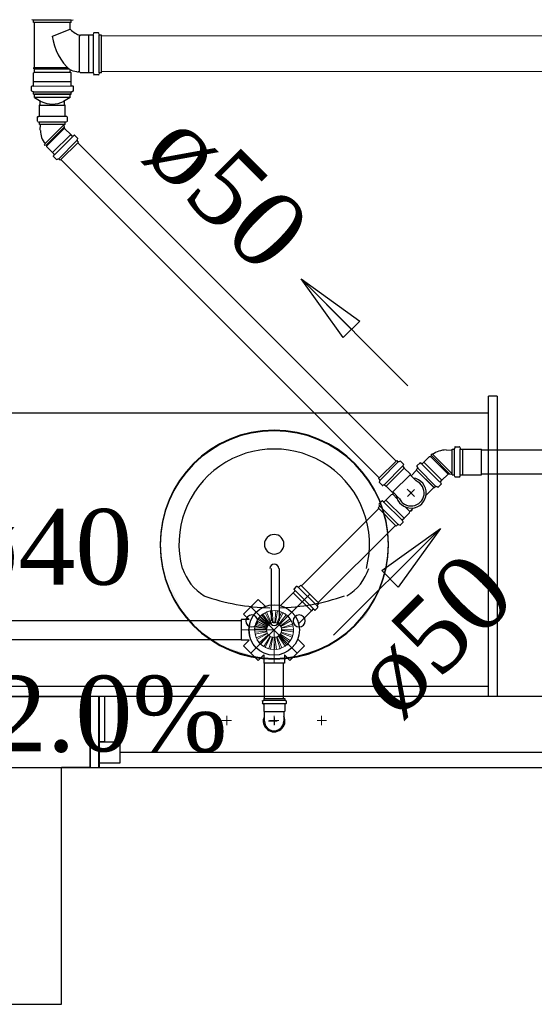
# Model space of a CAD drawing. Header units: millimetres. Extents: x 335 to 739279, y -1 to 84.
# Tile 57 of 244: x 382.32 to 383.76, y 10.83 to 13.6. Entities that reach past the tile are written whole.
import ezdxf

# ---------------------------------------------------------------- set-up
doc = ezdxf.new("R2010")
doc.units = ezdxf.units.MM
doc.header["$MEASUREMENT"] = 0
doc.linetypes.add('DASHDOT', pattern=[25.4, 12.7, -6.35, 0, -6.35])
for name, color, linetype, lineweight in [('CV-Sentido tubo', 7, 'Continuous', 20), ('CV-Seção tubo', 1, 'Continuous', 30), ('CV-Textos tubo', 7, 'Continuous', 20), ('Nível 1', 7, 'Continuous', 5), ('Simbolos', 1, 'Continuous', 30), ('SIMBOLOS INT', 8, 'Continuous', 5), ('Simbolos_int', 1, 'Continuous', 30), ('TQ-Sentido tubo', 7, 'Continuous', 20), ('TQ-Seção tubo', 1, 'Continuous', 30), ('TQ-Textos tubo', 7, 'Continuous', 20)]:
    doc.layers.add(name, color=color, linetype=linetype, lineweight=lineweight)
doc.styles.add('TimesNewRoman', font='times.ttf')
doc.dimstyles.get("Standard").update_dxf_attribs({"dimtxt": 0.18, "dimasz": 0.18, "dimexe": 0.18, "dimexo": 0.0625, "dimgap": 0.09, "dimtad": 0, "dimtih": 1, "dimtoh": 1, "dimdec": 4, "dimzin": 0, "dimdsep": 46, "dimtxsty": 'Standard', "dimcen": 0.09, "dimadec": 0, "dimazin": 0, "dimtfac": 1, "dimtdec": 4, "dimtofl": 0, "dimtmove": 0, "dimatfit": 3, "dimfxl": 0, "dimtolj": 1, "dimtzin": 0, "dimarcsym": 0})

msp = doc.modelspace()

# ---------------------------------------------------------------- hatches: boundary and pattern name
at = {"linetype": 'Continuous'}
for points in [[(382.7158, 12.1239), (382.7118, 12.1229), (382.7278, 12.0529), (382.7508, 11.9849), (382.7828, 11.9239), (382.8368, 11.8729), (382.8998, 11.8359), (382.9698, 11.8129), (383.0408, 11.8049), (383.1108, 11.8129), (383.1728, 11.8359), (383.2358, 11.8729), (383.2908, 11.9259), (383.3218, 11.9869), (383.3448, 12.0529), (383.3448, 12.0529), (383.3218, 11.9849), (383.2828, 11.9219), (383.2358, 11.8729), (383.1728, 11.8359), (383.1028, 11.8129), (383.0328, 11.8049), (382.9618, 11.8129), (382.8998, 11.8359), (382.8368, 11.8729), (382.7828, 11.9239), (382.7508, 11.9869), (382.7278, 12.0529), (382.7118, 12.1229), (382.7118, 12.1249), (382.7118, 12.1249)], [(383.3858, 11.9009), (383.3858, 11.8989), (383.3858, 11.8989), (383.3858, 11.9009), (383.3858, 11.9009), (383.3858, 11.9009), (383.3858, 11.9009)]]:
    msp.add_hatch(color=8, dxfattribs=at).paths.add_polyline_path(points)

# ---------------------------------------------------------------- linework, layer by layer
at = {"color": 7}
for p, q in [((383.6338, 11.7259), (383.6338, 12.5399)), ((383.6578, 12.5399), (383.6338, 12.5399)), ((383.6578, 12.5399), (383.6578, 11.6979)), ((383.6338, 12.4929), (380.9778, 12.4929)), ((383.6338, 11.7259), (380.9778, 11.7259)), ((383.6338, 11.6979), (383.6338, 11.7259)), ((382.5158, 11.6979), (380.9768, 11.6979)), ((382.5168, 11.6979), (380.9778, 11.6979)), ((380.9778, 11.6979), (382.5168, 11.6979)), ((382.5578, 11.6979), (382.5158, 11.6979)), ((382.5418, 11.6979), (382.5158, 11.6979)), ((382.5158, 11.6979), (382.5158, 11.4989)), ((382.5408, 11.6979), (382.5168, 11.6979)), ((382.5168, 11.6979), (382.5168, 11.4989)), ((382.5408, 11.4989), (382.5408, 11.6979)), ((387.9938, 11.6979), (382.5408, 11.6979)), ((382.5408, 11.6979), (382.5408, 11.4989)), ((382.5418, 11.4989), (382.5418, 11.6979)), ((387.9958, 11.6979), (382.5418, 11.6979)), ((382.5418, 11.6979), (382.5418, 11.4989)), ((382.5578, 11.5709), (382.5578, 11.6979)), ((382.5418, 11.5709), (382.6008, 11.5709)), ((382.5418, 11.5119), (382.5418, 11.5709)), ((382.5418, 11.5709), (382.5418, 11.4989)), ((382.5578, 11.5709), (382.5418, 11.5709)), ((382.6008, 11.5119), (382.6008, 11.5709)), ((387.9388, 11.5409), (382.6008, 11.5409)), ((381.6418, 11.4989), (382.5168, 11.4989)), ((382.4358, 10.8349), (382.4358, 11.4989)), ((382.5158, 11.4989), (382.4358, 11.4989)), ((382.5158, 11.4989), (382.5418, 11.4989)), ((382.5158, 11.4989), (382.5418, 11.4989)), ((382.5168, 11.4989), (382.5408, 11.4989)), ((382.5408, 11.4989), (387.9938, 11.4989)), ((382.5418, 11.5119), (382.6008, 11.5119)), ((382.5418, 11.4989), (387.9958, 11.4989)), ((380.4458, 10.8349), (382.4358, 10.8349))]:
    msp.add_line(p, q, dxfattribs=at)
at = {"color": 8}
for p, q in [((383.0248, 11.9099), (383.0248, 12.0569)), ((383.0478, 11.9099), (383.0478, 12.0569))]:
    msp.add_line(p, q, dxfattribs=at)
for centre, radius, start, end in [((383.0328, 12.1249), 0.3201, 0, 180), ((383.0328, 12.1229), 0.3201, 0, 180), ((383.0328, 12.1249), 0.2672, 345.307, 194.693), ((383.0328, 12.1249), 0.0274, 0, 180), ((383.0328, 12.1249), 0.3201, 180, 0), ((383.0328, 12.1229), 0.3201, 180, 0), ((383.0328, 12.1249), 0.0274, 180, 0), ((383.0328, 12.0569), 0.0126, 0, 180), ((382.9078, 12.0999), 0.1387, 197.81, 239.207), ((383.1658, 12.0999), 0.1387, 300.793, 342.19), ((383.0328, 12.5469), 0.6, 250.791, 268.793), ((383.0328, 12.5469), 0.6, 271.207, 289.209), ((382.9698, 11.9099), 0.0168, 0, 180), ((382.9698, 11.9099), 0.0168, 180, 0), ((383.0328, 11.9099), 0.0126, 180, 0), ((383.1028, 11.9099), 0.0168, 0, 180), ((383.1028, 11.9099), 0.0168, 180, 0)]:
    msp.add_arc(centre, radius, start, end, dxfattribs=at)
at = {"layer": 'CV-Seção tubo'}
for p, q in [((384.0647, 13.551), (382.5486, 13.5501)), ((384.0648, 13.451), (382.5487, 13.4501)), ((382.3773, 13.3024), (382.3773, 13.302)), ((382.444, 13.3024), (382.444, 13.302)), ((383.3745, 12.3581), (382.4816, 13.251)), ((383.3273, 12.311), (382.4344, 13.2039))]:
    msp.add_line(p, q, dxfattribs=at)
at = {"layer": 'Nível 1'}
for p, q in [((382.9922, 11.922), (383.0006, 11.9291)), ((382.9978, 11.9263), (383.007, 11.9327)), ((383.0006, 11.9291), (383.0204, 11.9022)), ((383.007, 11.9327), (383.0226, 11.903)), ((383.0113, 11.9355), (383.0212, 11.9383)), ((383.0113, 11.9355), (383.0247, 11.9037)), ((383.0212, 11.9383), (383.0282, 11.9058)), ((383.0268, 11.9383), (383.0374, 11.939)), ((383.0268, 11.9383), (383.0303, 11.9051)), ((383.0374, 11.939), (383.0346, 11.9051)), ((383.0424, 11.9383), (383.036, 11.9051)), ((383.053, 11.9348), (383.0402, 11.9037)), ((383.0424, 11.9383), (383.053, 11.9348)), ((383.0579, 11.9327), (383.0424, 11.903)), ((383.0579, 11.9327), (383.0664, 11.927)), ((382.978, 11.8938), (382.9816, 11.9044)), ((382.9801, 11.9001), (382.9844, 11.91)), ((382.9816, 11.9044), (383.0127, 11.8916)), ((382.9837, 11.9093), (382.9893, 11.9178)), ((382.9837, 11.9093), (383.0134, 11.8938)), ((382.9844, 11.91), (383.0141, 11.8945)), ((382.9865, 11.915), (382.9936, 11.9235)), ((382.9865, 11.915), (383.0148, 11.8966)), ((382.9893, 11.9178), (383.0155, 11.8973)), ((382.9922, 11.922), (383.0169, 11.8987)), ((382.9936, 11.9235), (383.0176, 11.8994)), ((382.9978, 11.9263), (383.019, 11.9008)), ((383.0169, 11.8987), (383.0204, 11.9022)), ((383.019, 11.9008), (383.0226, 11.903)), ((383.0247, 11.9037), (383.0282, 11.9058)), ((383.0303, 11.9051), (383.0346, 11.9051)), ((383.036, 11.9051), (383.0402, 11.9037)), ((383.0424, 11.903), (383.0459, 11.9008)), ((383.0664, 11.927), (383.0459, 11.9008)), ((383.0707, 11.9242), (383.0473, 11.8994)), ((383.0777, 11.9157), (383.0501, 11.8966)), ((383.0806, 11.9114), (383.0509, 11.8945)), ((383.0841, 11.9008), (383.053, 11.8909)), ((383.0707, 11.9242), (383.0777, 11.9157)), ((383.0806, 11.9114), (383.0841, 11.9008)), ((382.9773, 11.8846), (382.9787, 11.8959)), ((382.9773, 11.8846), (383.0113, 11.8846)), ((382.978, 11.8938), (383.012, 11.8881)), ((382.978, 11.8881), (383.0113, 11.886)), ((382.978, 11.8782), (382.978, 11.8881)), ((382.978, 11.8782), (383.0113, 11.8817)), ((382.9787, 11.8959), (383.0113, 11.8888)), ((382.9794, 11.8725), (383.012, 11.8796)), ((382.9801, 11.9001), (383.012, 11.8909)), ((382.9823, 11.8626), (383.0127, 11.8761)), ((382.9844, 11.8577), (383.0141, 11.8747)), ((383.0113, 11.8846), (383.0113, 11.8888)), ((383.0113, 11.8817), (383.0113, 11.886)), ((383.012, 11.8909), (383.0141, 11.8945)), ((383.012, 11.8881), (383.0127, 11.8916)), ((383.0127, 11.8761), (383.012, 11.8796)), ((383.0134, 11.8938), (383.0155, 11.8973)), ((383.0162, 11.8711), (383.0141, 11.8747)), ((383.0148, 11.8966), (383.0176, 11.8994)), ((383.0473, 11.8994), (383.0501, 11.8966)), ((383.0516, 11.8768), (383.0501, 11.8725)), ((383.0509, 11.8945), (383.053, 11.8909)), ((383.0834, 11.8648), (383.0516, 11.8768)), ((383.0537, 11.8832), (383.0523, 11.8789)), ((383.0848, 11.869), (383.0523, 11.8789)), ((383.0862, 11.8959), (383.053, 11.8895)), ((383.053, 11.8895), (383.0537, 11.8846)), ((383.0869, 11.8853), (383.0537, 11.8846)), ((383.0869, 11.8796), (383.0537, 11.8832)), ((383.0869, 11.8796), (383.0848, 11.869)), ((383.0862, 11.8959), (383.0869, 11.8853)), ((382.9823, 11.8626), (382.9794, 11.8725)), ((382.9907, 11.8485), (382.9844, 11.8577)), ((382.9907, 11.8485), (383.0162, 11.8711)), ((382.9943, 11.845), (383.0176, 11.8697)), ((383.0035, 11.8386), (383.0212, 11.8662)), ((383.0077, 11.8358), (383.0226, 11.8662)), ((383.0212, 11.8662), (383.0176, 11.8697)), ((383.0176, 11.8315), (383.0268, 11.8648)), ((383.0268, 11.8648), (383.0226, 11.8662)), ((383.0226, 11.8308), (383.0289, 11.8641)), ((383.0325, 11.8634), (383.0289, 11.8641)), ((383.0332, 11.8301), (383.0325, 11.8634)), ((383.0388, 11.8301), (383.0346, 11.8641)), ((383.0388, 11.8641), (383.0346, 11.8641)), ((383.0494, 11.8322), (383.0388, 11.8641)), ((383.0445, 11.8669), (383.041, 11.8648)), ((383.0544, 11.8344), (383.041, 11.8648)), ((383.0636, 11.8393), (383.0445, 11.8669)), ((383.0487, 11.8711), (383.0459, 11.8683)), ((383.0678, 11.8421), (383.0459, 11.8683)), ((383.0749, 11.8506), (383.0487, 11.8711)), ((383.0784, 11.8542), (383.0501, 11.8725)), ((383.0749, 11.8506), (383.0678, 11.8421)), ((383.0834, 11.8648), (383.0784, 11.8542)), ((383.0035, 11.8386), (382.9943, 11.845)), ((383.0176, 11.8315), (383.0077, 11.8358)), ((383.0332, 11.8301), (383.0226, 11.8308)), ((383.0494, 11.8322), (383.0388, 11.8301)), ((383.0636, 11.8393), (383.0544, 11.8344))]:
    msp.add_line(p, q, dxfattribs=at)
for radius in [0.0547, 0.021]:
    msp.add_circle((383.0325, 11.8846), radius, dxfattribs=at)
at = {"layer": 'Simbolos'}
for p, q in [((382.3566, 13.595), (382.3526, 13.596)), ((382.3576, 13.588), (382.3576, 13.594)), ((382.4636, 13.588), (382.3576, 13.588)), ((382.3607, 13.462), (382.3606, 13.588)), ((382.4606, 13.5691), (382.4606, 13.5881)), ((382.4636, 13.588), (382.4636, 13.594)), ((382.4646, 13.595), (382.4686, 13.596)), ((382.4106, 13.55), (382.4606, 13.5691)), ((382.5256, 13.5541), (382.5266, 13.5581)), ((382.5396, 13.5591), (382.5276, 13.5591)), ((382.5416, 13.5541), (382.5406, 13.5581)), ((382.4896, 13.5531), (382.4886, 13.5521)), ((382.5126, 13.5531), (382.4896, 13.5531)), ((382.5136, 13.5531), (382.5126, 13.5531)), ((382.5246, 13.5531), (382.5136, 13.5531)), ((382.5486, 13.5531), (382.5426, 13.5531)), ((382.5487, 13.4471), (382.5486, 13.5531)), ((382.3577, 13.447), (382.3607, 13.449)), ((382.3577, 13.423), (382.3577, 13.447)), ((382.3587, 13.458), (382.3587, 13.462)), ((382.3607, 13.462), (382.3587, 13.462)), ((382.3607, 13.458), (382.3587, 13.458)), ((382.3607, 13.449), (382.3607, 13.458)), ((382.4607, 13.4491), (382.4607, 13.4531)), ((382.4637, 13.4471), (382.4607, 13.4491)), ((382.4637, 13.4231), (382.4637, 13.4471)), ((382.4867, 13.4501), (382.4827, 13.4501)), ((382.4897, 13.4471), (382.4867, 13.4501)), ((382.5127, 13.4471), (382.4897, 13.4471)), ((382.5137, 13.4471), (382.5127, 13.4471)), ((382.5247, 13.4471), (382.5137, 13.4471)), ((382.5487, 13.4471), (382.5427, 13.4471)), ((382.3577, 13.411), (382.3577, 13.423)), ((382.4637, 13.4111), (382.4637, 13.4231)), ((382.5257, 13.4461), (382.5267, 13.4421)), ((382.5397, 13.4411), (382.5277, 13.4411)), ((382.5417, 13.4461), (382.5407, 13.4421)), ((382.3517, 13.397), (382.3517, 13.408)), ((382.3567, 13.41), (382.3527, 13.41)), ((382.3567, 13.394), (382.3527, 13.396)), ((382.3577, 13.387), (382.3577, 13.393)), ((382.4637, 13.3871), (382.4637, 13.3931)), ((382.4647, 13.4101), (382.4687, 13.4101)), ((382.4647, 13.3941), (382.4687, 13.3961)), ((382.4697, 13.3971), (382.4697, 13.4081)), ((382.3577, 13.387), (382.4637, 13.3871)), ((382.3606, 13.378), (382.3606, 13.387)), ((382.3606, 13.378), (382.3796, 13.367)), ((382.3766, 13.358), (382.3766, 13.368)), ((382.4606, 13.378), (382.4416, 13.367)), ((382.4446, 13.358), (382.4446, 13.368)), ((382.4606, 13.378), (382.4606, 13.387)), ((382.3746, 13.355), (382.3766, 13.358)), ((382.3746, 13.326), (382.3746, 13.355)), ((382.4466, 13.355), (382.4446, 13.358)), ((382.4466, 13.326), (382.4466, 13.355)), ((382.3686, 13.312), (382.3686, 13.323)), ((382.3696, 13.325), (382.3726, 13.325)), ((382.3696, 13.31), (382.3736, 13.309)), ((382.4516, 13.31), (382.4476, 13.309)), ((382.4516, 13.325), (382.4486, 13.325)), ((382.4526, 13.312), (382.4526, 13.323)), ((382.3746, 13.302), (382.3746, 13.308)), ((382.4466, 13.302), (382.3746, 13.302)), ((382.3767, 13.2861), (382.3774, 13.3024)), ((382.4446, 13.2918), (382.4439, 13.3024)), ((382.4623, 13.2741), (382.446, 13.2904)), ((382.4466, 13.302), (382.4466, 13.308)), ((382.4665, 13.2698), (382.4623, 13.2741)), ((382.4715, 13.272), (382.4693, 13.2698)), ((382.4814, 13.2635), (382.4729, 13.272)), ((382.4814, 13.2621), (382.4792, 13.2585)), ((382.4835, 13.2529), (382.4799, 13.2564)), ((382.3894, 13.2479), (382.3887, 13.2458)), ((382.3908, 13.2437), (382.3887, 13.2458)), ((382.393, 13.2444), (382.3908, 13.2437)), ((382.3951, 13.2423), (382.393, 13.2444)), ((382.3951, 13.2394), (382.3951, 13.2423)), ((382.4113, 13.2232), (382.3951, 13.2394)), ((382.4326, 13.202), (382.4835, 13.2529)), ((382.4156, 13.2189), (382.4113, 13.2232)), ((382.4135, 13.214), (382.4156, 13.2161)), ((382.422, 13.2041), (382.4135, 13.2126)), ((382.4234, 13.2041), (382.4269, 13.2062)), ((382.4326, 13.202), (382.429, 13.2055)), ((383.5404, 12.398), (383.5524, 12.398)), ((383.4523, 12.3552), (383.4685, 12.3715)), ((383.4685, 12.3715), (383.4713, 12.3715)), ((383.4713, 12.3715), (383.4735, 12.3736)), ((383.4727, 12.3758), (383.4749, 12.3779)), ((383.4735, 12.3736), (383.4727, 12.3758)), ((383.477, 12.3772), (383.4749, 12.3779)), ((383.5152, 12.3899), (383.5314, 12.3892)), ((383.5315, 12.32), (383.5314, 12.392)), ((383.5314, 12.392), (383.5374, 12.392)), ((383.5394, 12.397), (383.5384, 12.393)), ((383.5534, 12.397), (383.5544, 12.394)), ((383.5554, 12.392), (383.5614, 12.392)), ((383.5614, 12.392), (383.5624, 12.392)), ((383.5624, 12.392), (383.6144, 12.392)), ((383.3254, 12.3091), (383.3764, 12.36)), ((383.3764, 12.36), (383.3799, 12.3564)), ((383.3856, 12.3579), (383.382, 12.3557)), ((383.387, 12.3579), (383.3955, 12.3494)), ((383.3955, 12.348), (383.3933, 12.3458)), ((383.3933, 12.343), (383.3976, 12.3388)), ((383.4332, 12.3446), (383.4417, 12.3531)), ((383.4332, 12.3432), (383.4353, 12.3397)), ((383.4431, 12.3531), (383.4452, 12.351)), ((383.448, 12.351), (383.4523, 12.3552)), ((383.3976, 12.3388), (383.4138, 12.3225)), ((383.4138, 12.3225), (383.4138, 12.3197)), ((383.4138, 12.3197), (383.4308, 12.3027)), ((383.4167, 12.3169), (383.4322, 12.3324)), ((383.4311, 12.334), (383.4346, 12.3375)), ((383.4311, 12.334), (383.482, 12.2831)), ((383.5032, 12.3044), (383.5195, 12.3206)), ((383.5209, 12.322), (383.5315, 12.3228)), ((383.5315, 12.32), (383.5375, 12.32)), ((383.5395, 12.315), (383.5385, 12.319)), ((383.5535, 12.315), (383.5545, 12.318)), ((383.5555, 12.32), (383.5615, 12.32)), ((383.5615, 12.32), (383.5625, 12.32)), ((383.5625, 12.32), (383.6145, 12.32)), ((383.3254, 12.3091), (383.329, 12.3055)), ((383.3276, 12.2999), (383.3297, 12.3034)), ((383.3276, 12.2985), (383.3361, 12.29)), ((383.3375, 12.29), (383.3396, 12.2921)), ((383.3424, 12.2921), (383.3467, 12.2879)), ((383.3467, 12.2879), (383.3629, 12.2716)), ((383.4912, 12.2853), (383.4877, 12.2874)), ((383.4926, 12.2853), (383.5011, 12.2937)), ((383.499, 12.3001), (383.5032, 12.3044)), ((383.5011, 12.2952), (383.499, 12.2973)), ((383.5405, 12.314), (383.5525, 12.314)), ((383.346, 12.249), (383.3615, 12.2645)), ((383.3615, 12.2645), (383.365, 12.2652)), ((383.3629, 12.2716), (383.3658, 12.2716)), ((383.365, 12.2652), (383.3686, 12.2688)), ((383.3658, 12.2716), (383.3827, 12.2546)), ((383.3658, 12.2688), (383.3672, 12.2702)), ((383.3672, 12.2674), (383.3658, 12.2688)), ((383.4591, 12.2631), (383.4803, 12.2843)), ((383.482, 12.2831), (383.4855, 12.2867)), ((383.3262, 12.2362), (383.3283, 12.2327)), ((383.3269, 12.2384), (383.3346, 12.2461)), ((383.3368, 12.2468), (383.3389, 12.2447)), ((383.341, 12.244), (383.346, 12.249)), ((383.324, 12.227), (383.3283, 12.2313)), ((383.3749, 12.1761), (383.324, 12.227)), ((383.3969, 12.1981), (383.4124, 12.2136)), ((383.4124, 12.2136), (383.4131, 12.2171)), ((383.4131, 12.2171), (383.4223, 12.2263)), ((383.4153, 12.2193), (383.4167, 12.2179)), ((383.4167, 12.2179), (383.4195, 12.2207)), ((383.4181, 12.2221), (383.4195, 12.2207)), ((383.3749, 12.1761), (383.3792, 12.1804)), ((383.3841, 12.1783), (383.3806, 12.1804)), ((383.3863, 12.179), (383.394, 12.1867)), ((383.3919, 12.1931), (383.3969, 12.1981)), ((383.3947, 12.1889), (383.3926, 12.191)), ((383.0862, 11.9892), (383.0509, 11.9539)), ((383.0905, 11.9935), (383.0862, 11.9892)), ((383.0947, 12.0062), (383.0883, 11.9998)), ((383.0905, 11.9963), (383.0883, 11.9984)), ((383.1011, 12.0041), (383.0968, 12.0069)), ((383.1074, 12.0104), (383.1011, 12.0041)), ((383.1583, 11.9595), (383.1074, 12.0104)), ((382.9879, 11.9701), (382.9469, 11.9291)), ((383.007, 11.951), (382.9879, 11.9701)), ((383.1583, 11.9595), (383.152, 11.9532)), ((382.9625, 11.9136), (382.9469, 11.9291)), ((383.1371, 11.9383), (383.1018, 11.903)), ((383.1414, 11.9426), (383.1371, 11.9383)), ((383.1442, 11.9426), (383.1463, 11.9404)), ((383.1541, 11.9468), (383.1477, 11.9404)), ((383.152, 11.9532), (383.1548, 11.9489)), ((382.9398, 11.9136), (382.9398, 11.8556)), ((382.9625, 11.9136), (382.9398, 11.9136)), ((382.9625, 11.8556), (382.9398, 11.8556)), ((382.9625, 11.8556), (382.9469, 11.84)), ((383.0989, 11.8591), (383.118, 11.84)), ((382.9879, 11.799), (382.9469, 11.84)), ((383.118, 11.84), (383.077, 11.799)), ((383.0035, 11.8146), (382.9879, 11.799)), ((383.0035, 11.8146), (383.0035, 11.7919)), ((383.0615, 11.7919), (383.0035, 11.7919)), ((383.0615, 11.8146), (383.0615, 11.7919)), ((383.0615, 11.8146), (383.077, 11.799)), ((382.9995, 11.6852), (382.9995, 11.6792)), ((383.0005, 11.6862), (383.0025, 11.6872)), ((383.0035, 11.6922), (383.0625, 11.6922)), ((383.0035, 11.6922), (383.0035, 11.6882)), ((383.0625, 11.6922), (383.0625, 11.6882)), ((383.0655, 11.6862), (383.0635, 11.6872)), ((383.0665, 11.6852), (383.0665, 11.6792)), ((383.0005, 11.6772), (383.0025, 11.6772)), ((383.0035, 11.6762), (383.0035, 11.6572)), ((383.0035, 11.6572), (383.0055, 11.6552)), ((383.0055, 11.6422), (383.0055, 11.6552)), ((383.0625, 11.6572), (383.0605, 11.6552)), ((383.0605, 11.6422), (383.0605, 11.6552)), ((383.0625, 11.6762), (383.0625, 11.6572)), ((383.0655, 11.6772), (383.0635, 11.6772)), ((383.0055, 11.6292), (383.0055, 11.6422)), ((383.0605, 11.6292), (383.0605, 11.6422))]:
    msp.add_line(p, q, dxfattribs=at)
msp.add_circle((383.0325, 11.8846), 0.0708, dxfattribs=at)
for centre, radius, start, end in [((382.3566, 13.594), 0.00133, 0.0002, 75.0002), ((382.4646, 13.594), 0.00133, 105, 180), ((382.5156, 13.6261), 0.079, 226.713, 250.406), ((382.5276, 13.5581), 0.00133, 90.0336, 175.033), ((382.5396, 13.5581), 0.00133, 15.0336, 90.0336), ((382.5696, 13.5731), 0.1611, 188.255, 227.641), ((382.5246, 13.5541), 0.00133, 270.034, 355.033), ((382.5426, 13.5541), 0.00133, 195.034, 270.034), ((382.4627, 13.4531), 0.00133, 73.0509, 179.966), ((382.5156, 13.6261), 0.1797, 253.051, 259.666), ((382.5247, 13.4461), 0.00133, 5.0338, 90.0336), ((382.5427, 13.4461), 0.00133, 90.0336, 165.034), ((382.5277, 13.4421), 0.00133, 185.034, 270.034), ((382.5397, 13.4421), 0.00133, 270.034, 345.034), ((382.3527, 13.408), 0.00133, 95.0336, 179.966), ((382.3527, 13.397), 0.00133, 179.966, 255.034), ((382.3567, 13.411), 0.00133, 275.034, 0.0336), ((382.3567, 13.393), 0.00133, 0.0336, 75.0336), ((382.4647, 13.4111), 0.00133, 179.966, 265.034), ((382.4647, 13.3931), 0.00133, 105.034, 179.966), ((382.4687, 13.4081), 0.00133, 0.0336, 85.0336), ((382.4687, 13.3971), 0.00133, 285.034, 0.0336), ((382.4106, 13.431), 0.0714, 244.154, 295.846), ((382.3696, 13.323), 0.00133, 95, 180), ((382.3696, 13.312), 0.00133, 180, 255), ((382.3726, 13.326), 0.00133, 275, 0), ((382.3726, 13.308), 0.00133, 0, 75), ((382.4486, 13.326), 0.00133, 180, 265), ((382.4486, 13.308), 0.00133, 105, 180), ((382.4516, 13.323), 0.00133, 0, 85), ((382.4516, 13.312), 0.00133, 285, 0), ((382.4403, 13.2861), 0.0631, 180.444, 217.398), ((382.446, 13.2918), 0.00133, 180, 270), ((382.4679, 13.2713), 0.00133, 225, 310), ((382.4722, 13.2713), 0.00133, 45, 130), ((382.4814, 13.2578), 0.00133, 150, 225), ((382.4806, 13.2628), 0.00133, 330, 45), ((382.4142, 13.2133), 0.00133, 140, 225), ((382.4142, 13.2175), 0.00133, 320, 45), ((382.4227, 13.2048), 0.00133, 225, 300), ((382.4276, 13.2041), 0.00133, 45, 120), ((383.5404, 12.397), 0.00133, 90.0384, 165.038), ((383.5524, 12.397), 0.00133, 5.0384, 90.0384), ((383.5152, 12.3263), 0.0631, 90.4826, 127.436), ((383.5374, 12.394), 0.00133, 270.038, 345.038), ((383.5554, 12.394), 0.00133, 185.038, 270.038), ((383.3813, 12.3579), 0.00133, 225, 300), ((383.3863, 12.3572), 0.00133, 45, 120), ((383.3947, 12.3444), 0.00133, 140, 225), ((383.3947, 12.3487), 0.00133, 320, 45), ((383.4339, 12.3439), 0.00133, 135.038, 210.038), ((383.4424, 12.3524), 0.00133, 50.0383, 135.038), ((383.4466, 12.3524), 0.00133, 230.038, 315.038), ((383.4332, 12.339), 0.00133, 315.038, 30.0384), ((383.5209, 12.3206), 0.00133, 90.0383, 179.962), ((383.5375, 12.318), 0.00133, 15.0384, 90.0384), ((383.5405, 12.315), 0.00133, 195.038, 270.038), ((383.5525, 12.315), 0.00133, 270.038, 355.038), ((383.5555, 12.318), 0.00133, 90.0384, 175.038), ((383.3283, 12.2992), 0.00133, 150, 225), ((383.3276, 12.3041), 0.00133, 330, 45), ((383.3368, 12.2907), 0.00133, 225, 310), ((383.341, 12.2907), 0.00133, 45, 130), ((383.4167, 12.2688), 0.0365, 202.953, 67.0474), ((383.5004, 12.2987), 0.00133, 135.038, 220.038), ((383.5004, 12.2945), 0.00133, 315.038, 40.0385), ((383.487, 12.2853), 0.00133, 60.0384, 135.038), ((383.4919, 12.286), 0.00133, 240.038, 315.038), ((383.3276, 12.2377), 0.00133, 135, 210), ((383.3269, 12.2327), 0.00133, 315, 30), ((383.3353, 12.2454), 0.00133, 50, 135), ((383.3396, 12.2454), 0.00133, 230, 315), ((383.3806, 12.179), 0.00133, 60, 135), ((383.3856, 12.1797), 0.00133, 240, 315), ((383.3933, 12.1917), 0.00133, 135, 220), ((383.3933, 12.1875), 0.00133, 315, 40), ((383.089, 11.9991), 0.00133, 135, 220), ((383.089, 11.9949), 0.00133, 315, 40.0001), ((383.0954, 12.0055), 0.00133, 60.0001, 135), ((383.1003, 12.0062), 0.00133, 240, 315), ((383.0325, 11.8846), 0.0708, 193.395, 193.395), ((383.0325, 11.8846), 0.0708, 103.395, 103.395), ((383.0325, 11.8846), 0.0708, 166.605, 166.605), ((383.0494, 11.9553), 0.002, 256.652, 315), ((383.1428, 11.9411), 0.00133, 50.0001, 135), ((383.147, 11.9411), 0.00133, 230, 315), ((383.1541, 11.9525), 0.00133, 135, 210), ((383.1534, 11.9475), 0.00133, 315, 30.0001), ((383.0325, 11.8846), 0.0708, 166.605, 193.395), ((383.1032, 11.9015), 0.002, 135, 193.348), ((383.0005, 11.6852), 0.00133, 105, 180), ((383.0025, 11.6882), 0.00133, 285, 0.0001), ((383.0635, 11.6882), 0.00133, 180, 255), ((383.0655, 11.6852), 0.00133, 0.0001, 75.0001), ((383.0005, 11.6792), 0.00133, 180, 265), ((383.0025, 11.6762), 0.00133, 0.0001, 85.0001), ((383.0635, 11.6762), 0.00133, 95.0001, 180), ((383.0655, 11.6792), 0.00133, 275, 0.0001), ((383.0325, 11.6292), 0.0274, 180, 0.0001)]:
    msp.add_arc(centre, radius, start, end, dxfattribs=at)
at = {"layer": 'SIMBOLOS INT', "linetype": 'DASHDOT', "ltscale": 0.05}
for p, q in [((382.9674, 11.8195), (383.1329, 11.985)), ((382.9674, 11.9496), (383.0975, 11.8195)), ((382.9405, 11.8846), (383.0325, 11.8846)), ((383.0325, 11.7926), (383.0325, 11.8846))]:
    msp.add_line(p, q, dxfattribs=at)
at = {"layer": 'SIMBOLOS INT'}
for p, q in [((383.1371, 11.9383), (383.0862, 11.9892)), ((383.0919, 11.9949), (383.1428, 11.944)), ((383.1011, 12.0041), (383.152, 11.9532))]:
    msp.add_line(p, q, dxfattribs=at)
at = {"layer": 'SIMBOLOS INT', "linetype": 'Continuous'}
for p, q in [((382.8998, 11.6309), (382.8858, 11.6309)), ((382.8998, 11.6309), (382.8998, 11.6439)), ((382.8998, 11.6309), (382.9128, 11.6309)), ((382.8998, 11.6309), (382.8998, 11.6179)), ((383.0328, 11.6309), (383.0198, 11.6309)), ((383.0328, 11.6309), (383.0328, 11.6439)), ((383.0328, 11.6309), (383.0328, 11.6179)), ((383.0328, 11.6309), (383.0458, 11.6309)), ((383.1658, 11.6309), (383.1528, 11.6309)), ((383.1658, 11.6309), (383.1658, 11.6439)), ((383.1658, 11.6309), (383.1798, 11.6309)), ((383.1658, 11.6309), (383.1658, 11.6179))]:
    msp.add_line(p, q, dxfattribs=at)
at = {"layer": 'Simbolos_int'}
for p, q in [((382.4636, 13.595), (382.3576, 13.595)), ((382.4606, 13.5881), (382.3606, 13.588)), ((382.4867, 13.4501), (382.4866, 13.5531)), ((382.5127, 13.4471), (382.5126, 13.5531)), ((382.5257, 13.4471), (382.5256, 13.5531)), ((382.5417, 13.4471), (382.5416, 13.5531)), ((382.3587, 13.462), (382.4537, 13.4621)), ((382.3587, 13.458), (382.4577, 13.4581)), ((382.3607, 13.449), (382.4607, 13.4491)), ((382.3577, 13.423), (382.4637, 13.4231)), ((382.3577, 13.41), (382.4637, 13.4101)), ((382.3577, 13.394), (382.4637, 13.3941)), ((382.4606, 13.387), (382.3606, 13.387)), ((382.4606, 13.378), (382.3606, 13.378)), ((382.4466, 13.355), (382.3746, 13.355)), ((382.4466, 13.325), (382.3746, 13.325)), ((382.4466, 13.309), (382.3746, 13.309)), ((382.4439, 13.3024), (382.3774, 13.3024)), ((382.3894, 13.2479), (382.4439, 13.3024)), ((382.393, 13.2444), (382.4446, 13.296)), ((382.3951, 13.2423), (382.4446, 13.2918)), ((382.4113, 13.2232), (382.4623, 13.2741)), ((382.417, 13.2175), (382.4679, 13.2684)), ((382.4283, 13.2062), (382.4792, 13.2571)), ((383.4713, 12.3715), (383.5209, 12.322)), ((383.4735, 12.3736), (383.5251, 12.322)), ((383.477, 12.3772), (383.5315, 12.3228)), ((383.5315, 12.3228), (383.5314, 12.3892)), ((383.5385, 12.32), (383.5384, 12.392)), ((383.5545, 12.32), (383.5544, 12.392)), ((383.5615, 12.32), (383.5614, 12.392)), ((383.6145, 12.32), (383.6144, 12.392)), ((383.3297, 12.3048), (383.3806, 12.3557)), ((383.3417, 12.2928), (383.3926, 12.3437)), ((383.4466, 12.3496), (383.4975, 12.2987)), ((383.4523, 12.3552), (383.5032, 12.3044)), ((383.3976, 12.3388), (383.3467, 12.2879)), ((383.4138, 12.3197), (383.3658, 12.2716)), ((383.4803, 12.2843), (383.4322, 12.3324)), ((383.4353, 12.3383), (383.4862, 12.2874)), ((383.365, 12.2652), (383.3778, 12.2525)), ((383.4167, 12.2688), (383.4061, 12.2794)), ((383.4061, 12.2794), (383.4266, 12.2589)), ((383.4068, 12.2589), (383.4266, 12.2787)), ((383.3799, 12.1811), (383.329, 12.232)), ((383.3912, 12.1924), (383.3403, 12.2433)), ((383.3969, 12.1981), (383.346, 12.249)), ((383.4131, 12.2171), (383.4004, 12.2299)), ((383.0625, 11.6872), (383.0035, 11.6872)), ((383.0625, 11.6772), (383.0035, 11.6772)), ((383.0605, 11.6552), (383.0055, 11.6552)), ((383.0415, 11.6292), (383.0165, 11.6292)), ((383.0325, 11.6392), (383.0325, 11.6182))]:
    msp.add_line(p, q, dxfattribs=at)
for centre, radius, start, end in [((383.4167, 12.2688), 0.0424, 187.861, 82.1393), ((383.0325, 11.6292), 0.0304, 154.623, 25.377)]:
    msp.add_arc(centre, radius, start, end, dxfattribs=at)
at = {"layer": 'TQ-Seção tubo'}
for p, q in [((383.6144, 12.3894), (385.4642, 12.3906)), ((383.4327, 12.3319), (383.4329, 12.3322)), ((383.6145, 12.3227), (385.4643, 12.324)), ((383.4798, 12.2848), (383.4801, 12.285)), ((383.1093, 12.0085), (383.3259, 12.2252)), ((383.1564, 11.9614), (383.3731, 12.178)), ((381.8709, 11.9112), (382.9398, 11.9112)), ((381.8709, 11.8579), (382.9398, 11.8579)), ((383.0058, 11.6922), (383.0058, 11.7919)), ((383.0591, 11.6922), (383.0591, 11.7919))]:
    msp.add_line(p, q, dxfattribs=at)

# ---------------------------------------------------------------- texts
at = {"layer": 'CV-Textos tubo', "insert": (382.8188, 13.0367), "char_height": 0.2118, "width": 0.896301, "attachment_point": 8, "rotation": 314.9999, "line_spacing_factor": 0.798, "style": 'TimesNewRoman'}
msp.add_mtext('ø50', dxfattribs=at)
at = {"layer": 'TQ-Textos tubo', "char_height": 0.2118, "line_spacing_factor": 0.798, "style": 'TimesNewRoman'}
for s, insert, width, attachment_point in [('ø40', (382.1551, 11.9985), 0.896301, 7), ('i=2.0%', (382.4338, 11.5398), 1.74329, 8)]:
    msp.add_mtext(s, dxfattribs=dict(at, insert=insert, width=width, attachment_point=attachment_point))
at = {"layer": 'TQ-Textos tubo', "insert": (383.5587, 11.7899), "char_height": 0.2118, "width": 0.896301, "attachment_point": 8, "rotation": 45.0001, "line_spacing_factor": 0.798, "style": 'TimesNewRoman'}
msp.add_mtext('ø50', dxfattribs=at)

# ---------------------------------------------------------------- leaders
at = {"layer": 'CV-Sentido tubo'}
msp.add_leader([(383.1079, 12.8691), (383.4074, 12.5696)], dimstyle='Standard', override={"dimasz": 0.2, "dimldrblk": 'CLOSED'}, dxfattribs=at)
at = {"layer": 'TQ-Sentido tubo'}
msp.add_leader([(383.499, 12.1694), (383.1995, 11.8698)], dimstyle='Standard', override={"dimasz": 0.2, "dimldrblk": 'CLOSED'}, dxfattribs=at)

doc.saveas('drawing.dxf')
